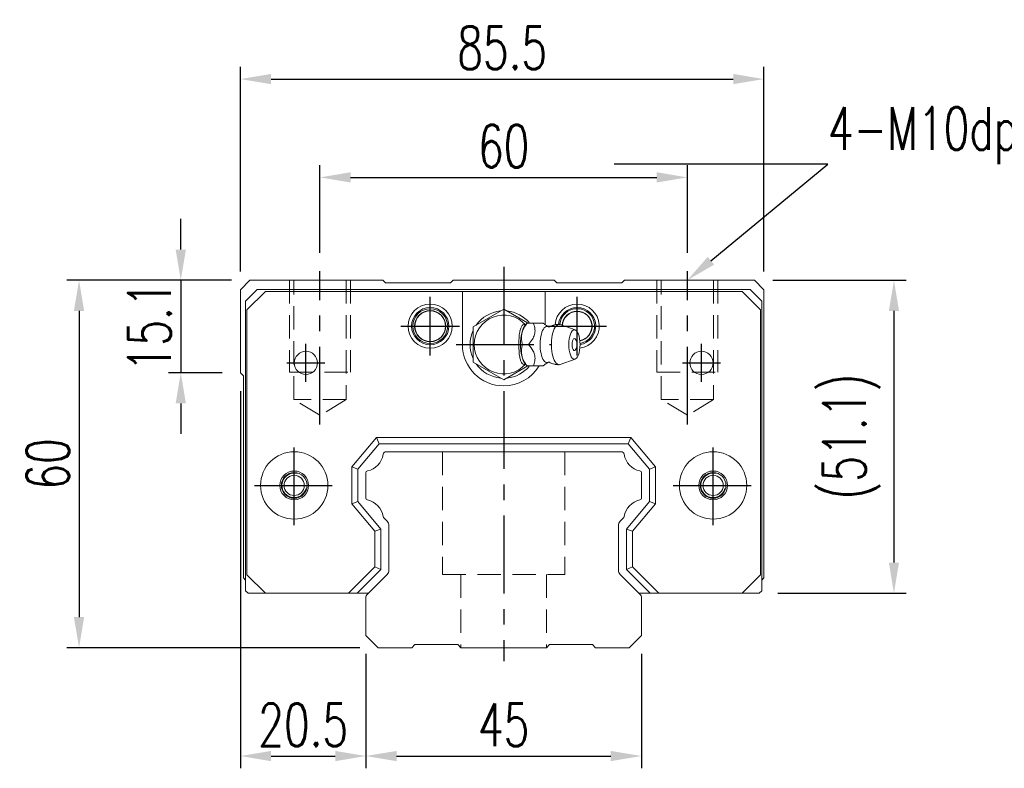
# Model space of a CAD drawing. Header units: millimetres. Extents: x 181 to 651, y 608 to 775.
# Tile 1 of 54: x 181 to 342, y 619 to 741. Entities that reach past the tile are written whole.
import ezdxf
from ezdxf import colors
from ezdxf.entities.mleader import LeaderData, LeaderLine
from ezdxf.math import Vec2, Vec3

# ---------------------------------------------------------------- set-up
doc = ezdxf.new("R2010")
doc.units = ezdxf.units.MM
doc.header["$PDSIZE"] = -1
for name, pattern in [('CENTER', [10.16, 6.35, -1.27, 1.27, -1.27]), ('DASHED', [0.75, 0.5, -0.25]), ('HIDDEN', [1.905, 1.27, -0.635])]:
    doc.linetypes.add(name, pattern=pattern)
for name, color, linetype in [('2', 7, 'Continuous'), ('CL', 1, 'CENTER'), ('DIM', 4, 'Continuous'), ('HID', 2, 'DASHED'), ('OUT', 3, 'Continuous')]:
    doc.layers.add(name, color=color, linetype=linetype)
doc.styles.add('CHN', font='SIMPLEX.shx', dxfattribs={"width": 0.7, "bigfont": 'CHINESET.shx'})
doc.styles.add('DIM-7', font='SIMPLEX.shx', dxfattribs={"width": 0.7, "bigfont": 'chineset.shx'})
doc.dimstyles.new('CNS', dxfattribs={"dimtxt": 3.5, "dimasz": 2.5, "dimexe": 1, "dimexo": 1.5, "dimgap": 0.09, "dimtad": 0, "dimdsep": 46, "dimtxsty": 'DIM-7', "dimcen": 0.09, "dimclrd": 1, "dimclre": 1, "dimclrt": 4, "dimadec": 0, "dimazin": 0, "dimtfac": 1, "dimtix": 1, "dimtmove": 2, "dimatfit": 3, "dimfxl": 1, "dimtvp": 0.971429, "dimtolj": 1, "dimarcsym": 0})

# ---------------------------------------------------------------- blocks, each defined once
blk = doc.blocks.new('*D64')
at = {"color": 7, "lineweight": -2, "transparency": 16777216}
for p, q in [((217.29, 699.99), (217.29, 733.38)), ((302.79, 699.99), (302.79, 733.38)), ((222.29, 731.38), (297.79, 731.38))]:
    blk.add_line(p, q, dxfattribs=at)
at = {"color": 7, "transparency": 16777216}
for points in [[(222.29, 732.22), (222.29, 730.55), (217.29, 731.38)], [(297.79, 732.22), (297.79, 730.55), (302.79, 731.38)]]:
    blk.add_solid(points, dxfattribs=at)
at = {"layer": 'DEFPOINTS', "color": 0, "transparency": 16777216}
for p in [(302.79, 731.38), (217.29, 696.99), (302.79, 696.99)]:
    blk.add_point(p, dxfattribs=at)
at = {"color": 7, "transparency": 16777216, "insert": (260.04, 736.48), "char_height": 7, "attachment_point": 5, "style": 'DIM-7'}
blk.add_mtext('\\A1;85.5', dxfattribs=at)
blk = doc.blocks.new('*D65')
at = {"color": 7, "lineweight": -2, "transparency": 16777216}
for p, q in [((230.29, 703.04), (230.29, 717.33)), ((290.29, 703.04), (290.29, 717.33)), ((235.29, 715.33), (285.29, 715.33))]:
    blk.add_line(p, q, dxfattribs=at)
at = {"color": 7, "transparency": 16777216}
for points in [[(235.29, 716.17), (235.29, 714.5), (230.29, 715.33)], [(285.29, 716.17), (285.29, 714.5), (290.29, 715.33)]]:
    blk.add_solid(points, dxfattribs=at)
at = {"layer": 'DEFPOINTS', "color": 0, "transparency": 16777216}
for p in [(290.29, 715.33), (230.29, 700.04), (290.29, 700.04)]:
    blk.add_point(p, dxfattribs=at)
at = {"color": 7, "transparency": 16777216, "insert": (260.29, 720.43), "char_height": 7, "attachment_point": 5, "style": 'DIM-7'}
blk.add_mtext('\\A1;60', dxfattribs=at)
blk = doc.blocks.new('*D66')
at = {"color": 7, "lineweight": -2, "transparency": 16777216}
for p, q in [((215.84, 698.54), (188.94, 698.54)), ((190.94, 693.54), (190.94, 643.54)), ((236.79, 638.54), (188.94, 638.54))]:
    blk.add_line(p, q, dxfattribs=at)
at = {"color": 7, "transparency": 16777216}
for points in [[(190.1, 693.54), (191.77, 693.54), (190.94, 698.54)], [(190.1, 643.54), (191.77, 643.54), (190.94, 638.54)]]:
    blk.add_solid(points, dxfattribs=at)
at = {"layer": 'DEFPOINTS', "color": 0, "transparency": 16777216}
for p in [(218.84, 698.54), (190.94, 638.54), (239.79, 638.54)]:
    blk.add_point(p, dxfattribs=at)
at = {"color": 7, "transparency": 16777216, "insert": (185.84, 668.54), "char_height": 7, "attachment_point": 5, "rotation": 90, "style": 'DIM-7'}
blk.add_mtext('\\A1;60', dxfattribs=at)
blk = doc.blocks.new('*D67')
at = {"color": 7, "lineweight": -2, "transparency": 16777216}
for p, q in [((207.55, 703.54), (207.55, 708.54)), ((215.84, 698.54), (205.55, 698.54)), ((207.55, 698.54), (207.55, 683.44)), ((214.29, 683.44), (205.55, 683.44)), ((207.55, 678.44), (207.55, 673.44))]:
    blk.add_line(p, q, dxfattribs=at)
at = {"color": 7, "transparency": 16777216}
for points in [[(206.72, 703.54), (208.39, 703.54), (207.55, 698.54)], [(206.72, 678.44), (208.39, 678.44), (207.55, 683.44)]]:
    blk.add_solid(points, dxfattribs=at)
at = {"layer": 'DEFPOINTS', "color": 0, "transparency": 16777216}
for p in [(218.84, 698.54), (207.55, 683.44), (217.29, 683.44)]:
    blk.add_point(p, dxfattribs=at)
at = {"color": 7, "transparency": 16777216, "insert": (202.45, 690.99), "char_height": 7, "attachment_point": 5, "rotation": 90, "style": 'DIM-7'}
blk.add_mtext('\\A1;15.1', dxfattribs=at)
blk = doc.blocks.new('*D69')
at = {"color": 7, "lineweight": -2, "transparency": 16777216}
for p, q in [((217.29, 680.44), (217.29, 618.86)), ((237.79, 637.54), (237.79, 618.86)), ((222.29, 620.86), (232.79, 620.86))]:
    blk.add_line(p, q, dxfattribs=at)
at = {"color": 7, "transparency": 16777216}
for points in [[(222.29, 621.69), (222.29, 620.02), (217.29, 620.86)], [(232.79, 621.69), (232.79, 620.02), (237.79, 620.86)]]:
    blk.add_solid(points, dxfattribs=at)
at = {"layer": 'DEFPOINTS', "color": 0, "transparency": 16777216}
for p in [(217.29, 683.44), (237.79, 640.54), (237.79, 620.86)]:
    blk.add_point(p, dxfattribs=at)
at = {"color": 7, "transparency": 16777216, "insert": (227.54, 625.96), "char_height": 7, "attachment_point": 5, "style": 'DIM-7'}
blk.add_mtext('\\A1;20.5', dxfattribs=at)
blk = doc.blocks.new('*D70')
at = {"color": 7, "lineweight": -2, "transparency": 16777216}
for p, q in [((237.79, 637.54), (237.79, 618.86)), ((282.79, 637.54), (282.79, 618.86)), ((242.79, 620.86), (277.79, 620.86))]:
    blk.add_line(p, q, dxfattribs=at)
at = {"color": 7, "transparency": 16777216}
for points in [[(242.79, 621.69), (242.79, 620.02), (237.79, 620.86)], [(277.79, 621.69), (277.79, 620.02), (282.79, 620.86)]]:
    blk.add_solid(points, dxfattribs=at)
at = {"layer": 'DEFPOINTS', "color": 0, "transparency": 16777216}
for p in [(237.79, 640.54), (282.79, 640.54), (282.79, 620.86)]:
    blk.add_point(p, dxfattribs=at)
at = {"color": 7, "transparency": 16777216, "insert": (260.29, 625.96), "char_height": 7, "attachment_point": 5, "style": 'DIM-7'}
blk.add_mtext('\\A1;45', dxfattribs=at)
blk = doc.blocks.new('*D81')
at = {"color": 7, "lineweight": -2, "transparency": 16777216}
for p, q in [((304.24, 698.54), (326.03, 698.54)), ((324.03, 693.54), (324.03, 652.44)), ((305.04, 647.44), (326.03, 647.44))]:
    blk.add_line(p, q, dxfattribs=at)
at = {"color": 7, "transparency": 16777216}
for points in [[(323.2, 693.54), (324.86, 693.54), (324.03, 698.54)], [(323.2, 652.44), (324.86, 652.44), (324.03, 647.44)]]:
    blk.add_solid(points, dxfattribs=at)
at = {"layer": 'DEFPOINTS', "color": 0, "transparency": 16777216}
for p in [(301.24, 698.54), (302.04, 647.44), (324.03, 647.44)]:
    blk.add_point(p, dxfattribs=at)
at = {"color": 7, "transparency": 16777216, "insert": (317.1, 672.99), "char_height": 7, "attachment_point": 5, "rotation": 90, "style": 'DIM-7'}
blk.add_mtext('\\A1;(51.1)', dxfattribs=at)

msp = doc.modelspace()

# ---------------------------------------------------------------- linework, layer by layer
at = {"layer": '2', "color": 2, "linetype": 'DASHED'}
msp.add_open_spline([(224.409, 663.775), (224.409, 663.774), (224.41, 663.773), (224.411, 663.772)], degree=3, dxfattribs=at)
at = {"layer": 'CL', "color": 0, "ltscale": 2}
for p, q in [((230.289, 674.99), (230.289, 700.043)), ((260.289, 700.743), (260.289, 636.343)), ((290.289, 674.99), (290.289, 700.043)), ((248.291, 686.243), (248.291, 695.843)), ((272.291, 686.243), (272.291, 695.843)), ((243.491, 691.043), (253.091, 691.043)), ((267.491, 691.043), (277.091, 691.043)), ((227.991, 681.943), (227.991, 688.143)), ((252.541, 688.043), (268.041, 688.043)), ((292.591, 681.943), (292.591, 688.143)), ((224.891, 685.043), (231.091, 685.043)), ((289.491, 685.043), (295.691, 685.043)), ((226.083, 658.543), (226.083, 671.543)), ((294.499, 658.543), (294.499, 671.543)), ((219.583, 665.043), (232.583, 665.043)), ((287.999, 665.043), (300.999, 665.043))]:
    msp.add_line(p, q, dxfattribs=at)
at = {"layer": 'HID', "color": 0, "linetype": 'HIDDEN', "lineweight": 0, "ltscale": 3}
for p, q in [((225.289, 698.543), (225.289, 683.543)), ((226.039, 679.043), (226.039, 698.543)), ((234.539, 698.543), (234.539, 679.043)), ((235.289, 698.543), (235.289, 683.543)), ((285.289, 698.543), (285.289, 683.543)), ((286.039, 679.043), (286.039, 698.543)), ((294.539, 698.543), (294.539, 679.043)), ((295.289, 698.543), (295.289, 683.543)), ((225.289, 683.543), (235.289, 683.543)), ((285.289, 683.543), (295.289, 683.543)), ((230.289, 676.49), (226.039, 679.043)), ((234.539, 679.043), (226.039, 679.043)), ((234.539, 679.043), (230.289, 676.49)), ((290.289, 676.49), (286.039, 679.043)), ((294.539, 679.043), (286.039, 679.043)), ((294.539, 679.043), (290.289, 676.49)), ((250.289, 670.543), (250.289, 650.49)), ((270.289, 670.543), (270.289, 650.49)), ((250.289, 650.49), (270.289, 650.49)), ((253.289, 650.49), (253.289, 638.543)), ((267.289, 650.49), (267.289, 638.543))]:
    msp.add_line(p, q, dxfattribs=at)
at = {"layer": 'OUT', "color": 0, "linetype": 'Continuous', "lineweight": 15}
for p, q in [((218.839, 698.543), (217.289, 696.993)), ((240.539, 698.543), (218.839, 698.543)), ((251.589, 698.093), (240.989, 698.093)), ((252.039, 698.543), (251.589, 698.093)), ((268.539, 698.543), (252.039, 698.543)), ((268.989, 698.093), (268.539, 698.543)), ((279.589, 698.093), (268.989, 698.093)), ((280.039, 698.543), (279.589, 698.093)), ((301.239, 698.543), (280.039, 698.543)), ((302.789, 696.993), (301.239, 698.543)), ((217.289, 696.993), (217.289, 683.443)), ((218.141, 695.143), (220.041, 697.043)), ((221.366, 696.693), (218.366, 693.693)), ((220.041, 697.043), (300.541, 697.043)), ((253.541, 696.693), (221.366, 696.693)), ((253.541, 696.693), (267.041, 696.693)), ((253.541, 688.043), (253.541, 696.693)), ((267.041, 696.693), (267.041, 691.29)), ((299.216, 696.693), (267.041, 696.693)), ((302.216, 693.693), (299.216, 696.693)), ((300.541, 697.043), (302.441, 695.143)), ((302.789, 649.943), (302.789, 696.993)), ((218.141, 647.843), (218.141, 695.143)), ((302.441, 695.143), (302.441, 647.843)), ((218.366, 693.693), (218.366, 650.443)), ((260.291, 693.817), (255.291, 690.93)), ((264.162, 691.581), (260.291, 693.817)), ((302.216, 650.443), (302.216, 693.693)), ((264.118, 691.545), (263.81, 691.179)), ((266.731, 691.543), (265.135, 691.543)), ((255.291, 690.93), (255.291, 685.156)), ((271.967, 690.42), (269.52, 691.312)), ((255.291, 685.156), (260.291, 682.27)), ((269.52, 684.775), (271.967, 685.666)), ((260.291, 682.27), (264.229, 684.543)), ((263.81, 684.908), (264.118, 684.542)), ((217.289, 683.443), (217.789, 682.943)), ((217.789, 682.943), (217.789, 649.943)), ((235.491, 668.06), (239.505, 672.843)), ((239.971, 671.843), (239.505, 672.843)), ((239.505, 672.843), (281.077, 672.843)), ((280.61, 671.843), (281.077, 672.843)), ((281.077, 672.843), (285.091, 668.06)), ((239.971, 671.843), (236.491, 667.696)), ((280.61, 671.843), (239.971, 671.843)), ((284.091, 667.696), (280.61, 671.843)), ((279.479, 670.543), (241.099, 670.543)), ((235.491, 662.027), (235.491, 668.06)), ((236.491, 667.696), (235.491, 668.06)), ((236.491, 667.696), (236.491, 662.391)), ((284.091, 667.696), (285.091, 668.06)), ((284.091, 662.391), (284.091, 667.696)), ((285.091, 668.06), (285.091, 662.027)), ((237.789, 667.113), (237.789, 662.973)), ((282.789, 662.973), (282.789, 667.113)), ((296.36, 666.016), (296.363, 666.011)), ((296.371, 664.092), (296.369, 664.087)), ((236.491, 662.391), (235.491, 662.027)), ((239.241, 657.558), (235.491, 662.027)), ((236.491, 662.391), (240.241, 657.922)), ((280.341, 657.922), (284.091, 662.391)), ((285.091, 662.027), (281.341, 657.558)), ((284.091, 662.391), (285.091, 662.027)), ((240.745, 659.69), (241.246, 659.189)), ((279.332, 659.189), (279.832, 659.69)), ((240.241, 657.922), (239.241, 657.558)), ((240.241, 657.922), (240.241, 651.332)), ((241.539, 658.482), (241.539, 651.208)), ((279.039, 651.208), (279.039, 658.482)), ((280.341, 651.332), (280.341, 657.922)), ((280.341, 657.922), (281.341, 657.558)), ((239.241, 651.746), (239.241, 657.558)), ((281.341, 657.558), (281.341, 651.746)), ((234.938, 647.443), (239.241, 651.746)), ((240.241, 651.332), (236.352, 647.443)), ((240.241, 651.332), (239.241, 651.746)), ((280.341, 651.332), (281.341, 651.746)), ((284.229, 647.443), (280.341, 651.332)), ((281.341, 651.746), (285.643, 647.443)), ((217.789, 649.943), (218.141, 649.591)), ((218.366, 650.443), (221.366, 647.443)), ((241.246, 650.5), (237.935, 647.19)), ((282.642, 647.19), (279.332, 650.5)), ((299.216, 647.443), (302.216, 650.443)), ((302.441, 649.595), (302.789, 649.943)), ((218.141, 647.843), (218.541, 647.443)), ((221.366, 647.443), (218.541, 647.443)), ((221.366, 647.443), (234.938, 647.443)), ((236.352, 647.443), (234.938, 647.443)), ((238.189, 647.443), (236.352, 647.443)), ((237.789, 646.836), (237.789, 640.543)), ((284.229, 647.443), (282.389, 647.443)), ((282.789, 640.543), (282.789, 646.836)), ((285.643, 647.443), (284.229, 647.443)), ((285.643, 647.443), (299.216, 647.443)), ((302.041, 647.443), (299.216, 647.443)), ((302.041, 647.443), (302.441, 647.843)), ((237.789, 640.543), (239.789, 638.543)), ((280.789, 638.543), (282.789, 640.543)), ((239.789, 638.543), (245.289, 638.543)), ((245.289, 638.543), (245.789, 639.043)), ((245.789, 639.043), (252.789, 639.043)), ((252.789, 639.043), (253.289, 638.543)), ((253.289, 638.543), (267.289, 638.543)), ((267.289, 638.543), (267.789, 639.043)), ((267.789, 639.043), (274.789, 639.043)), ((274.789, 639.043), (275.289, 638.543)), ((275.289, 638.543), (280.789, 638.543))]:
    msp.add_line(p, q, dxfattribs=at)
at = {"layer": 'OUT'}
msp.add_line((240.989, 698.093), (240.539, 698.543), dxfattribs=at)
at = {"layer": 'OUT', "color": 0, "linetype": 'Continuous', "lineweight": 15}
for centre in [(226.079, 665.043), (294.499, 665.043)]:
    msp.add_circle(centre, 1.65, dxfattribs=at)
for centre, radius, start, end in [((248.291, 691.043), 3.6, 90, 270), ((248.291, 691.043), 3.041, 90, 270), ((248.291, 691.043), 2.853, 90, 270), ((248.291, 691.043), 2.55, 90, 270), ((248.291, 691.043), 2.507, 90, 270), ((248.291, 691.043), 3.6, 270, 90), ((248.291, 691.043), 3.041, 270, 90), ((248.291, 691.043), 2.853, 270, 90), ((248.291, 691.043), 2.55, 270, 90), ((248.291, 691.043), 2.507, 270, 90), ((272.291, 691.043), 3.6, 90, 176.23999), ((272.291, 691.043), 3.041, 90, 174.4707), ((272.291, 691.043), 2.853, 90, 174.20247), ((272.291, 691.043), 2.45, 90, 176.49137), ((272.291, 691.043), 2.406, 90, 176.8003), ((272.291, 691.043), 3.6, 277.04436, 90), ((272.291, 691.043), 3.041, 278.85328, 90), ((272.291, 691.043), 2.853, 279.38756, 90), ((272.291, 691.043), 2.45, 280.34306, 90), ((272.291, 691.043), 2.406, 280.42656, 90), ((260.291, 688.043), 4.8, 41.84413, 318.15588), ((270.439, 688.043), 1.817, 334.63803, 25.36197), ((241.099, 670.043), 0.5, 90, 171.34524), ((279.479, 670.043), 0.5, 8.65476, 90), ((238.089, 667.113), 0.3, 101.5912, 180.00001), ((282.489, 667.113), 0.3, 359.99999, 78.4088), ((226.083, 665.043), 2.1, 90, 270), ((226.079, 665.043), 2, 75, 345), ((226.083, 665.043), 2.1, 270, 90), ((294.499, 665.043), 2.1, 0, 180), ((294.499, 665.043), 2, 75, 345), ((294.499, 665.043), 2.1, 180, 0), ((238.089, 662.973), 0.3, 179.99999, 258.40879), ((282.489, 662.973), 0.3, 281.59121, 0.00001), ((241.099, 660.043), 0.5, 188.65476, 225), ((279.479, 660.043), 0.5, 315, 351.34524), ((238.289, 646.836), 0.5, 135.00023, 180.00001), ((282.289, 646.836), 0.5, 0, 45)]:
    msp.add_arc(centre, radius, start, end, dxfattribs=at)
at = {"layer": 'OUT', "color": 0, "linetype": 'Continuous', "lineweight": 15, "extrusion": (0, 0, -1)}
for centre, radius, start, end in [((-260.291, 688.043), 5.5, 35.38002, 84.61998), ((-260.291, 688.043), 5.5, 95.38002, 140.47938), ((-260.291, 688.043), 5.5, 335.38002, 24.61998), ((-227.991, 685.043), 1.9, 270, 90), ((-227.991, 685.043), 1.9, 90, 270), ((-260.291, 688.043), 6.75, 270, 0), ((-292.591, 685.043), 1.9, 270, 90), ((-292.591, 685.043), 1.9, 90, 270), ((-260.291, 688.043), 5.5, 275.38002, 324.61998), ((-260.291, 688.043), 6.75, 211.23293, 270), ((-260.291, 688.043), 5.5, 219.5212, 264.61998), ((-226.083, 665.043), 5.5, 270, 90), ((-226.083, 665.043), 5.5, 90, 270), ((-237.372, 670.611), 3.27, 188.65476, 258.4088), ((-283.206, 670.611), 3.27, 281.5912, 351.34524), ((-294.499, 665.043), 5.5, 270, 90), ((-294.499, 665.043), 5.5, 90, 270), ((-226.083, 665.043), 2.35, 270, 90), ((-226.083, 665.043), 2.35, 90, 270), ((-294.499, 665.043), 2.35, 270, 90), ((-294.499, 665.043), 2.35, 90, 270), ((-237.372, 659.476), 3.27, 101.5912, 171.34524), ((-283.206, 659.476), 3.27, 8.65476, 78.4088), ((-240.539, 658.482), 1, 135, 180.00001), ((-280.039, 658.482), 1, 359.99999, 45), ((-240.539, 651.208), 1, 179.99999, 224.99999), ((-280.039, 651.208), 1, 315, 0.00001)]:
    msp.add_arc(centre, radius, start, end, dxfattribs=at)
at = {"layer": 'OUT', "color": 0, "linetype": 'Continuous', "lineweight": 15}
for centre, major_axis, start_param, end_param in [((264.356, 688.043), (0, 3.445), 0.4270949, 2.7144982), ((267.379, 688.043), (0, 2.962), 0, 3.3359787), ((267.379, 688.043), (0, 2.962), 6.089192, 6.2831853), ((269.346, 688.043), (0, 3.3), 0, 3.2800193), ((269.346, 688.043), (0, 3.3), 6.1446609, 6.2831853), ((271.84, 688.043), (0, 1), 0, 3.8207651), ((271.84, 688.043), (0, 1), 5.6039136, 6.2831853)]:
    msp.add_ellipse(centre, major_axis=major_axis, ratio=0.382683, start_param=start_param, end_param=end_param, dxfattribs=at)
msp.add_ellipse((271.84, 688.043), major_axis=(0, 2.4), ratio=0.382683, dxfattribs=at)
for points, knots in [([(263.361, 688.043), (263.19, 688.59), (263.113, 689.176), (263.38, 690.398), (263.719, 690.993), (264.134, 691.543)], [0, 0, 0, 0, 0.5, 0.5, 1, 1, 1, 1]), ([(265.135, 691.543), (265.254, 691.197), (265.366, 690.843), (265.423, 690.214), (265.405, 689.945), (265.259, 689.418), (265.132, 689.156), (264.799, 688.609), (264.583, 688.324), (264.362, 688.043)], [0, 0, 0, 0, 0.316279, 0.316279, 0.5305075, 0.5305075, 0.7443494, 0.7443494, 1, 1, 1, 1]), ([(267.621, 690.946), (267.5, 691.004), (267.236, 691.145), (266.936, 691.363), (266.78, 691.502), (266.73, 691.552)], [0, 0, 0, 0, 0.3256571, 0.7627159, 1, 1, 1, 1]), ([(263.858, 684.854), (263.813, 684.821), (263.767, 684.797), (263.63, 684.757), (263.536, 684.771), (263.362, 684.881), (263.279, 684.977), (263.135, 685.227), (263.071, 685.383), (262.963, 685.743), (262.918, 685.953), (262.826, 686.549), (262.797, 686.96), (262.765, 687.96), (262.767, 688.564), (262.824, 689.46), (262.856, 689.767), (262.949, 690.286), (263.005, 690.509), (263.144, 690.884), (263.229, 691.041), (263.4, 691.239), (263.488, 691.295), (263.66, 691.327), (263.747, 691.306), (263.84, 691.245), (263.849, 691.239), (263.858, 691.232)], [0, 0, 0, 0, 0.0360275, 0.0360275, 0.1070265, 0.1070265, 0.1753847, 0.1753847, 0.2415106, 0.2415106, 0.3113086, 0.3113086, 0.4329125, 0.4329125, 0.6100429, 0.6100429, 0.7029399, 0.7029399, 0.7803107, 0.7803107, 0.858407, 0.858407, 0.9263707, 0.9263707, 0.9927712, 0.9927712, 1, 1, 1, 1]), ([(267.773, 690.945), (267.774, 690.945), (267.77, 690.944), (267.679, 690.917), (267.597, 690.951), (267.601, 690.948), (267.601, 690.948)], [0, 0, 0, 0, 0.1482075, 0.5508295, 0.9805907, 1, 1, 1, 1]), ([(269.346, 691.333), (269.198, 691.338), (268.862, 691.325), (268.357, 691.203), (267.973, 691.062), (267.79, 690.949), (267.76, 690.93)], [0, 0, 0, 0, 0.2663046, 0.6096454, 0.9364519, 1, 1, 1, 1]), ([(264.134, 684.543), (263.722, 685.09), (263.385, 685.676), (263.113, 686.898), (263.189, 687.493), (263.361, 688.043)], [0, 0, 0, 0, 0.5, 0.5, 1, 1, 1, 1]), ([(264.362, 688.043), (264.634, 687.697), (264.902, 687.343), (265.237, 686.714), (265.338, 686.445), (265.425, 685.918), (265.414, 685.656), (265.322, 685.109), (265.232, 684.824), (265.135, 684.543)], [0, 0, 0, 0, 0.316279, 0.316279, 0.5305075, 0.5305075, 0.7443494, 0.7443494, 1, 1, 1, 1]), ([(266.736, 684.539), (266.784, 684.587), (266.945, 684.732), (267.245, 684.95), (267.514, 685.087), (267.621, 685.136)], [0, 0, 0, 0, 0.2335683, 0.7123874, 1, 1, 1, 1]), ([(267.6, 685.138), (267.619, 685.147), (267.658, 685.162), (267.771, 685.143), (267.775, 685.141), (267.774, 685.141)], [0, 0, 0, 0, 0.3805386, 0.8351002, 1, 1, 1, 1]), ([(267.768, 685.158), (267.855, 685.104), (268.108, 684.968), (268.562, 684.826), (269.007, 684.743), (269.27, 684.751), (269.347, 684.756)], [0, 0, 0, 0, 0.1852019, 0.521898, 0.8606531, 1, 1, 1, 1]), ([(265.135, 684.543), (265.691, 684.543), (266.251, 684.543), (266.709, 684.543), (266.747, 684.543), (266.732, 684.543)], [0, 0, 0, 0, 0.600422, 0.600422, 1, 1, 1, 1])]:
    msp.add_open_spline(points, degree=3, knots=knots, dxfattribs=at)
for points, degree in [([(264.134, 691.543), (264.124, 691.543), (264.118, 691.543), (264.118, 691.543)], 3), ([(265.135, 691.543), (264.134, 691.543)], 1), ([(264.362, 688.043), (263.361, 688.043)], 1), ([(265.135, 684.543), (264.134, 684.543)], 1)]:
    msp.add_open_spline(points, degree=degree, dxfattribs=at)

# ---------------------------------------------------------------- dimensions: what is measured, and where the dimension line sits
at = {"color": 0}
for base, p1, p2, picture, middle in [((302.789, 731.382), (217.289, 696.993), (302.789, 696.993), '*D64', (260.039, 736.482)), ((237.789, 620.856), (217.289, 683.443), (237.789, 640.543), '*D69', (227.539, 625.956)), ((282.789, 620.856), (237.789, 640.543), (282.789, 640.543), '*D70', (260.289, 625.956))]:
    dim = msp.add_linear_dim(base=base, p1=p1, p2=p2, dimstyle='CNS', override={"dimscale": 2, "dimgap": 0.8, "dimtad": 1, "dimclrd": 7, "dimclre": 7, "dimclrt": 7, "dimtmove": 1}, dxfattribs=at)
    dim.commit()
    dim.dimension.update_dxf_attribs({"geometry": picture, "text_midpoint": middle})
for base, p1, p2, angle, picture, middle in [((290.289, 715.332), (230.289, 700.043), (290.289, 700.043), 180, '*D65', (260.289, 720.432)), ((207.554, 683.443), (218.839, 698.543), (217.289, 683.443), 90, '*D67', (202.454, 690.993)), ((190.936, 638.543), (218.839, 698.543), (239.789, 638.543), 270, '*D66', (185.836, 668.543))]:
    dim = msp.add_linear_dim(base=base, p1=p1, p2=p2, angle=angle, dimstyle='CNS', override={"dimscale": 2, "dimgap": 0.8, "dimtad": 1, "dimclrd": 7, "dimclre": 7, "dimclrt": 7, "dimtmove": 1}, dxfattribs=at)
    dim.commit()
    dim.dimension.update_dxf_attribs({"geometry": picture, "text_midpoint": middle})
dim = msp.add_linear_dim(base=(324.03, 647.443), p1=(301.239, 698.543), p2=(302.041, 647.443), angle=270, text='(<>)', dimstyle='CNS', override={"dimscale": 2, "dimgap": 0.8, "dimtad": 1, "dimclrd": 7, "dimclre": 7, "dimclrt": 7, "dimtmove": 1}, dxfattribs=at)
dim.commit()
dim.dimension.update_dxf_attribs({"geometry": '*D81', "text_midpoint": (317.096, 672.993)})

# ---------------------------------------------------------------- leaders
at = {"layer": 'DIM', "color": 0}
ml = msp.add_multileader_mtext('Standard', dxfattribs=at)
ml.set_content('4-M10dp15', style='CHN')
ml.set_leader_properties()
ml.build(insert=Vec2(0, 0))
ml.multileader.update_dxf_attribs({"text_left_attachment_type": 6, "text_right_attachment_type": 6, "dogleg_length": 0, "arrow_head_size": 5, "scale": 2})
ctx = ml.context
ctx.base_point, ctx.scale, ctx.char_height, ctx.arrow_head_size, ctx.landing_gap_size, ctx.plane_origin = Vec3(313.245, 717.481), 2, 7, 5, 0, Vec3(204.814, 708.543)
ctx.left_attachment, ctx.right_attachment = 6, 6
notes = []
notes.append((ctx, [(0, (1, 1, 0), (313.245, 717.481), (1, 0), 0, [(0, [(290.289, 698.543)], 0, [])])]))
ctx.mtext.insert, ctx.mtext.flow_direction = Vec3(313.245, 726.815), 5
for ctx, leaders in notes:
    for number, flags, end, landing, length, lines in leaders:
        leader = LeaderData()
        leader.index, (leader.has_last_leader_line, leader.has_dogleg_vector, leader.attachment_direction) = number, flags
        leader.last_leader_point, leader.dogleg_vector, leader.dogleg_length = Vec3(end), Vec3(landing), length
        for number, points, colour, breaks in lines:
            line = LeaderLine()
            line.index, line.vertices, line.color, line.breaks = number, Vec3.list(points), colors.encode_raw_color(colour), breaks
            leader.lines.append(line)
        ctx.leaders.append(leader)

doc.saveas('drawing.dxf')
